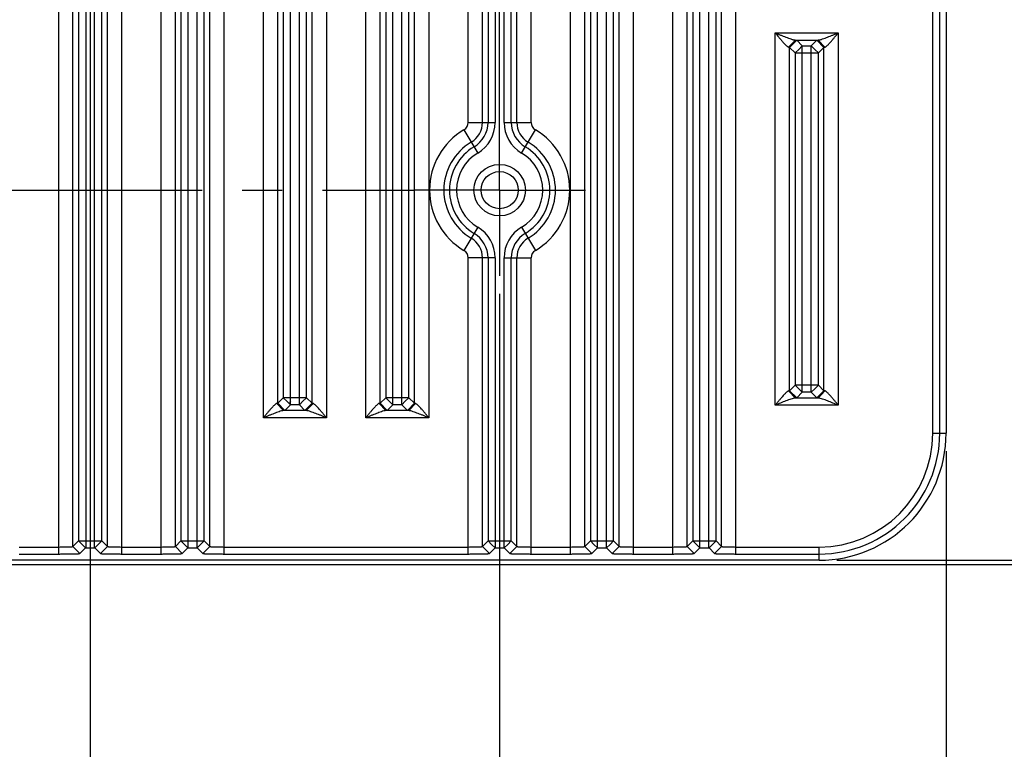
# Model space of a CAD drawing. Header units: inches. Extents: x 0 to 34, y 0 to 22.
# Tile 51 of 59: x 26.6 to 30.1, y 7.7 to 10.2. Entities that reach past the tile are written whole.
import ezdxf

# ---------------------------------------------------------------- set-up
doc = ezdxf.new("R2010")
doc.units = ezdxf.units.IN
doc.header["$LTSCALE"] = 1.87
doc.header["$MEASUREMENT"] = 0
doc.linetypes.add('CENTER', pattern=[0.6, 0.375, -0.075, 0.075, -0.075])
doc.layers.get('0').update_dxf_attribs({"linetype": 'CONTINUOUS'})
doc.layers.add('02___PRT_ALL_AXES', color=7, linetype='CONTINUOUS')
doc.layers.add('DIMENSIONS', color=7, linetype='CONTINUOUS')
doc.styles.get("Standard").update_dxf_attribs({"font": 'txt', "width": 0.8})
doc.dimstyles.new('DIMSTYLE_1', dxfattribs={"dimtxt": 0.125, "dimasz": 0.18, "dimexe": 0.125, "dimexo": 0.0625, "dimgap": 0.03125, "dimtad": 0, "dimtih": 1, "dimtoh": 1, "dimdec": 3, "dimzin": 4, "dimdsep": 46, "dimtxsty": 'STANDARD', "dimblk": '_FILLED', "dimblk1": '_FILLED', "dimblk2": '_FILLED', "dimcen": 0.09, "dimadec": 0, "dimazin": 0, "dimtp": 0.001, "dimtm": 0.001, "dimtfac": 1, "dimtdec": 3, "dimtofl": 0, "dimtmove": 0, "dimatfit": 3, "dimldrblk": '_FILLED', "dimfxl": 1, "dimtolj": 1, "dimtzin": 4, "dimarcsym": 0})
doc.dimstyles.new('DIMSTYLE_2', dxfattribs={"dimtxt": 0.125, "dimasz": 0.18, "dimexe": 0.125, "dimexo": 0.0625, "dimgap": 0.0625, "dimtad": 0, "dimtih": 1, "dimtoh": 1, "dimdec": 3, "dimzin": 4, "dimdsep": 46, "dimtxsty": 'STANDARD', "dimblk": '_FILLED', "dimblk1": '_FILLED', "dimblk2": '_FILLED', "dimcen": 0.09, "dimadec": 0, "dimazin": 0, "dimtp": 0.001, "dimtm": 0.001, "dimtfac": 1, "dimtdec": 3, "dimtofl": 0, "dimtmove": 0, "dimatfit": 3, "dimldrblk": '_FILLED', "dimfxl": 1, "dimtolj": 1, "dimtzin": 4, "dimarcsym": 0})

# ---------------------------------------------------------------- blocks, each defined once
blk = doc.blocks.new('*D5')
at = {"layer": 'DIMENSIONS', "color": 2, "linetype": 'CONTINUOUS'}
blk.add_line((28.3262, 9.2909), (28.3262, 7.6719), dxfattribs=at)
at = {"layer": 'DIMENSIONS', "color": 2, "linetype": 'CONTINUOUS', "insert": (28.2637, 7.6094), "char_height": 0.125, "width": 1.325, "attachment_point": 3, "rotation": 90, "line_spacing_factor": 0.9}
blk.add_mtext('1.561{\\Ftxt.shx;\\W1.000000;\\H0.125000; }[39.65]', dxfattribs=at)
blk = doc.blocks.new('_FILLED')
at = {"color": 0, "linetype": 'BYBLOCK'}
blk.add_solid([(0, 0), (-1, 0.174), (-1, -0.174)], dxfattribs=at)
blk = doc.blocks.new('*D6')
at = {"layer": 'DIMENSIONS', "color": 2, "linetype": 'CONTINUOUS'}
blk.add_line((29.8872, 8.7409), (29.8872, 7.6719), dxfattribs=at)
at = {"layer": 'DIMENSIONS', "color": 2, "linetype": 'CONTINUOUS', "insert": (29.8247, 7.6094), "char_height": 0.125, "width": 0.825, "attachment_point": 3, "rotation": 90, "line_spacing_factor": 0.9}
blk.add_mtext('.000{\\Ftxt.shx;\\W1.000000;\\H0.125000; }[0]', dxfattribs=at)
blk = doc.blocks.new('*D7')
at = {"layer": 'DIMENSIONS', "color": 2, "linetype": 'CONTINUOUS'}
blk.add_line((26.8942, 11.7909), (26.8942, 7.6719), dxfattribs=at)
at = {"layer": 'DIMENSIONS', "color": 2, "linetype": 'CONTINUOUS', "insert": (26.8317, 7.6094), "char_height": 0.125, "width": 1.325, "attachment_point": 3, "rotation": 90, "line_spacing_factor": 0.9}
blk.add_mtext('2.993{\\Ftxt.shx;\\W1.000000;\\H0.125000; }[76.02]', dxfattribs=at)
blk = doc.blocks.new('*D8')
at = {"layer": 'DIMENSIONS', "color": 2, "linetype": 'CONTINUOUS'}
blk.add_line((25.4622, 9.2909), (25.4622, 7.6719), dxfattribs=at)
at = {"layer": 'DIMENSIONS', "color": 2, "linetype": 'CONTINUOUS', "insert": (25.3997, 7.6094), "char_height": 0.125, "width": 1.425, "attachment_point": 3, "rotation": 90, "line_spacing_factor": 0.9}
blk.add_mtext('4.425{\\Ftxt.shx;\\W1.000000;\\H0.125000; }[112.39]', dxfattribs=at)
blk = doc.blocks.new('*D9')
at = {"layer": 'DIMENSIONS', "color": 2, "linetype": 'CONTINUOUS'}
blk.add_line((24.0302, 11.7909), (24.0302, 7.6719), dxfattribs=at)
at = {"layer": 'DIMENSIONS', "color": 2, "linetype": 'CONTINUOUS', "insert": (23.9677, 7.6094), "char_height": 0.125, "width": 1.425, "attachment_point": 3, "rotation": 90, "line_spacing_factor": 0.9}
blk.add_mtext('5.857{\\Ftxt.shx;\\W1.000000;\\H0.125000; }[148.77]', dxfattribs=at)
blk = doc.blocks.new('*D10')
at = {"layer": 'DIMENSIONS', "color": 2, "linetype": 'CONTINUOUS'}
blk.add_line((22.5982, 9.2909), (22.5982, 7.6719), dxfattribs=at)
at = {"layer": 'DIMENSIONS', "color": 2, "linetype": 'CONTINUOUS', "insert": (22.5357, 7.6094), "char_height": 0.125, "width": 1.425, "attachment_point": 3, "rotation": 90, "line_spacing_factor": 0.9}
blk.add_mtext('7.289{\\Ftxt.shx;\\W1.000000;\\H0.125000; }[185.14]', dxfattribs=at)
blk = doc.blocks.new('*D11')
at = {"layer": 'DIMENSIONS', "color": 2, "linetype": 'CONTINUOUS'}
blk.add_line((21.1662, 11.7909), (21.1662, 7.6719), dxfattribs=at)
at = {"layer": 'DIMENSIONS', "color": 2, "linetype": 'CONTINUOUS', "insert": (21.1037, 7.6094), "char_height": 0.125, "width": 1.425, "attachment_point": 3, "rotation": 90, "line_spacing_factor": 0.9}
blk.add_mtext('8.721{\\Ftxt.shx;\\W1.000000;\\H0.125000; }[221.51]', dxfattribs=at)
blk = doc.blocks.new('*D12')
at = {"layer": 'DIMENSIONS', "color": 2, "linetype": 'CONTINUOUS'}
blk.add_line((19.7342, 9.2909), (19.7342, 7.6719), dxfattribs=at)
at = {"layer": 'DIMENSIONS', "color": 2, "linetype": 'CONTINUOUS', "insert": (19.6717, 7.6094), "char_height": 0.125, "width": 1.525, "attachment_point": 3, "rotation": 90, "line_spacing_factor": 0.9}
blk.add_mtext('10.153{\\Ftxt.shx;\\W1.000000;\\H0.125000; }[257.89]', dxfattribs=at)
blk = doc.blocks.new('*D13')
at = {"layer": 'DIMENSIONS', "color": 2, "linetype": 'CONTINUOUS'}
blk.add_line((17.7992, 8.7409), (17.7992, 7.6719), dxfattribs=at)
at = {"layer": 'DIMENSIONS', "color": 2, "linetype": 'CONTINUOUS', "insert": (17.7367, 7.6094), "char_height": 0.125, "width": 1.525, "attachment_point": 3, "rotation": 90, "line_spacing_factor": 0.9}
blk.add_mtext('12.088{\\Ftxt.shx;\\W1.000000;\\H0.125000; }[307.03]', dxfattribs=at)
blk = doc.blocks.new('*D14')
at = {"layer": 'DIMENSIONS', "color": 2, "linetype": 'CONTINUOUS'}
blk.add_line((17.2524, 9.1442), (17.2524, 7.6719), dxfattribs=at)
at = {"layer": 'DIMENSIONS', "color": 2, "linetype": 'CONTINUOUS', "insert": (17.1899, 7.6094), "char_height": 0.125, "width": 1.525, "attachment_point": 3, "rotation": 90, "line_spacing_factor": 0.9}
blk.add_mtext('12.635{\\Ftxt.shx;\\W1.000000;\\H0.125000; }[320.92]', dxfattribs=at)
blk = doc.blocks.new('*D17')
at = {"layer": 'DIMENSIONS', "color": 2, "linetype": 'CONTINUOUS'}
for p, q in [((29.5057, 15.9474), (31.5122, 15.9474)), ((31.3872, 15.9474), (31.3872, 12.2709)), ((31.3872, 8.3444), (31.3872, 12.0209)), ((18.8503, 8.3444), (31.5122, 8.3444))]:
    blk.add_line(p, q, dxfattribs=at)
at = {"layer": 'DIMENSIONS', "color": 2, "linetype": 'CONTINUOUS', "xscale": 0.18, "yscale": 0.18, "zscale": 0.18}
for p, rotation in [((31.3872, 15.9474), 90), ((31.3872, 8.3444), 270)]:
    blk.add_blockref('_FILLED', p, dxfattribs=dict(at, rotation=rotation))
at = {"layer": 'DIMENSIONS', "color": 2, "linetype": 'CONTINUOUS', "insert": (31.3872, 12.2084), "char_height": 0.125, "width": 1.625, "attachment_point": 2, "line_spacing_factor": 0.9}
blk.add_mtext('(7.603{\\Ftxt.shx;\\W1.000000;\\H0.125000; }[193.12])', dxfattribs=at)
blk = doc.blocks.new('*D18')
at = {"layer": 'DIMENSIONS', "color": 2, "linetype": 'CONTINUOUS'}
for p, q in [((30.6372, 8.3594), (30.6372, 8.7194)), ((18.8503, 8.3444), (30.7622, 8.3444)), ((29.5057, 8.3594), (30.7622, 8.3594)), ((30.6372, 8.3444), (30.6372, 8.0028)), ((30.6372, 8.0028), (30.7547, 8.0028))]:
    blk.add_line(p, q, dxfattribs=at)
at = {"layer": 'DIMENSIONS', "color": 2, "linetype": 'CONTINUOUS', "xscale": 0.18, "yscale": 0.18, "zscale": 0.18}
for p, rotation in [((30.6372, 8.3594), 270), ((30.6372, 8.3444), 90)]:
    blk.add_blockref('_FILLED', p, dxfattribs=dict(at, rotation=rotation))
at = {"layer": 'DIMENSIONS', "color": 2, "linetype": 'CONTINUOUS', "insert": (30.8172, 8.0653), "char_height": 0.125, "width": 1.125, "attachment_point": 1, "line_spacing_factor": 0.9}
blk.add_mtext('.015{\\Ftxt.shx;\\W1.000000;\\H0.125000; }[0.38]', dxfattribs=at)

msp = doc.modelspace()

# ---------------------------------------------------------------- linework, layer by layer
at = {"color": 7, "linetype": 'CONTINUOUS'}
for p, q in [((29.1524, 8.3814), (29.1524, 15.9254)), ((27.2116, 15.8796), (27.2116, 8.4272)), ((27.2366, 8.4028), (27.2366, 15.904)), ((27.2678, 8.4028), (27.2678, 15.904)), ((27.2928, 8.4272), (27.2928, 15.8796)), ((28.6436, 15.8796), (28.6436, 8.4272)), ((28.6686, 8.4028), (28.6686, 15.904)), ((28.6998, 8.4028), (28.6998, 15.904)), ((28.7248, 8.4272), (28.7248, 15.8796)), ((29.0016, 15.8796), (29.0016, 8.4272)), ((29.0266, 8.4028), (29.0266, 15.904)), ((29.0578, 8.4028), (29.0578, 15.904)), ((29.0828, 8.4272), (29.0828, 15.8796)), ((29.1024, 8.4076), (29.1024, 15.8992)), ((29.8408, 8.8034), (29.8408, 15.5034)), ((29.8652, 8.8034), (29.8652, 15.5034)), ((29.8872, 15.5034), (29.8872, 8.8034)), ((27.5946, 8.9028), (27.5946, 15.404)), ((27.6258, 8.9028), (27.6258, 15.404)), ((27.9526, 8.9028), (27.9526, 15.404)), ((27.9838, 8.9028), (27.9838, 15.404)), ((27.5696, 15.379), (27.5696, 8.9278)), ((27.6508, 8.9278), (27.6508, 15.379)), ((27.9276, 15.379), (27.9276, 8.9278)), ((28.0088, 8.9278), (28.0088, 15.379)), ((28.2856, 14.4167), (28.2856, 9.8901)), ((28.3106, 14.4167), (28.3106, 9.8901)), ((28.3418, 9.8901), (28.3418, 14.4167)), ((28.3668, 9.8901), (28.3668, 14.4167)), ((28.932, 8.3814), (28.932, 13.5453)), ((28.982, 8.4076), (28.982, 13.5453)), ((27.142, 8.3814), (27.142, 13.4798)), ((27.192, 8.4076), (27.192, 13.4798)), ((27.3124, 8.4076), (27.3124, 13.4798)), ((27.3624, 8.3814), (27.3624, 13.4798)), ((27.5, 8.8576), (27.5, 13.4798)), ((27.55, 8.9082), (27.55, 13.4798)), ((27.6704, 8.9082), (27.6704, 13.4798)), ((27.7204, 13.4798), (27.7204, 8.8576)), ((27.858, 8.8576), (27.858, 13.4798)), ((27.908, 8.9082), (27.908, 13.4798)), ((28.0284, 8.9082), (28.0284, 13.4798)), ((28.0784, 13.4798), (28.0784, 8.8576)), ((28.216, 9.8901), (28.216, 13.4798)), ((28.266, 9.8901), (28.266, 13.4798)), ((28.3864, 9.8901), (28.3864, 13.4798)), ((28.4364, 9.8901), (28.4364, 13.4798)), ((28.574, 8.3814), (28.574, 13.4798)), ((28.624, 8.4076), (28.624, 13.4798)), ((28.7444, 8.4076), (28.7444, 13.4798)), ((28.7944, 8.3814), (28.7944, 13.4798)), ((26.784, 8.3814), (26.784, 11.9167)), ((26.834, 8.4076), (26.834, 11.9167)), ((26.8536, 11.9167), (26.8536, 8.4272)), ((26.8786, 11.9167), (26.8786, 8.4028)), ((26.9098, 8.4028), (26.9098, 11.9167)), ((26.9348, 8.4272), (26.9348, 11.9167)), ((26.9544, 8.4076), (26.9544, 11.9167)), ((27.0044, 8.3814), (27.0044, 11.9167)), ((29.29, 10.2031), (29.5104, 10.2031)), ((29.29, 8.9016), (29.29, 10.2031)), ((29.5104, 10.2031), (29.5104, 8.9016)), ((29.3603, 10.1781), (29.3369, 10.1531)), ((29.365, 10.1775), (29.34, 10.1525)), ((29.3603, 10.1781), (29.4401, 10.1781)), ((29.365, 10.1775), (29.3846, 10.1579)), ((29.4158, 10.1579), (29.4354, 10.1775)), ((29.4354, 10.1775), (29.4604, 10.1525)), ((29.4401, 10.1781), (29.4635, 10.1531)), ((29.34, 10.1525), (29.3596, 10.1329)), ((29.34, 8.9522), (29.34, 10.1525)), ((29.3721, 10.1454), (29.3596, 10.1329)), ((29.3596, 10.1329), (29.3596, 8.9718)), ((29.3596, 10.1329), (29.3846, 10.1329)), ((29.3846, 10.1579), (29.3721, 10.1454)), ((29.3846, 10.1579), (29.4158, 10.1579)), ((29.3846, 8.9467), (29.3846, 10.1579)), ((29.3846, 10.1329), (29.4158, 10.1329)), ((29.4158, 8.9467), (29.4158, 10.1579)), ((29.4158, 10.1579), (29.4283, 10.1454)), ((29.4158, 10.1329), (29.4408, 10.1329)), ((29.4283, 10.1454), (29.4408, 10.1329)), ((29.4408, 10.1329), (29.4604, 10.1525)), ((29.4408, 8.9718), (29.4408, 10.1329)), ((29.4604, 8.9522), (29.4604, 10.1525)), ((28.216, 9.8901), (28.3106, 9.8901)), ((28.3418, 9.8901), (28.4364, 9.8901)), ((28.2014, 9.8644), (28.2495, 9.783)), ((28.4029, 9.783), (28.451, 9.8644)), ((28.2495, 9.5238), (28.2014, 9.4424)), ((28.4029, 9.5238), (28.451, 9.4424)), ((28.3106, 9.4167), (28.216, 9.4167)), ((28.216, 8.3814), (28.216, 9.4167)), ((28.266, 8.4076), (28.266, 9.4167)), ((28.2856, 9.4167), (28.2856, 8.4272)), ((28.3106, 9.4167), (28.3106, 8.4028)), ((28.3418, 9.4167), (28.4364, 9.4167)), ((28.3418, 8.4028), (28.3418, 9.4167)), ((28.3668, 8.4272), (28.3668, 9.4167)), ((28.3864, 8.4076), (28.3864, 9.4167)), ((28.4364, 8.3814), (28.4364, 9.4167)), ((29.3596, 8.9718), (29.34, 8.9522)), ((29.3721, 8.9593), (29.3596, 8.9718)), ((29.3846, 8.9718), (29.3596, 8.9718)), ((29.3846, 8.9467), (29.3721, 8.9593)), ((29.4158, 8.9718), (29.3846, 8.9718)), ((29.4408, 8.9718), (29.4158, 8.9718)), ((29.4158, 8.9467), (29.4283, 8.9593)), ((29.4283, 8.9593), (29.4408, 8.9718)), ((29.4604, 8.9522), (29.4408, 8.9718)), ((27.5696, 8.9278), (27.55, 8.9082)), ((27.5821, 8.9153), (27.5696, 8.9278)), ((27.5946, 8.9278), (27.5696, 8.9278)), ((27.6258, 8.9278), (27.5946, 8.9278)), ((27.6508, 8.9278), (27.6258, 8.9278)), ((27.6383, 8.9153), (27.6508, 8.9278)), ((27.6704, 8.9082), (27.6508, 8.9278)), ((27.9276, 8.9278), (27.908, 8.9082)), ((27.9401, 8.9153), (27.9276, 8.9278)), ((27.9526, 8.9278), (27.9276, 8.9278)), ((27.9838, 8.9278), (27.9526, 8.9278)), ((28.0088, 8.9278), (27.9838, 8.9278)), ((27.9963, 8.9153), (28.0088, 8.9278)), ((28.0284, 8.9082), (28.0088, 8.9278)), ((29.3603, 8.9266), (29.3369, 8.9516)), ((29.365, 8.9271), (29.34, 8.9522)), ((29.4401, 8.9266), (29.3603, 8.9266)), ((29.3846, 8.9467), (29.365, 8.9271)), ((29.4158, 8.9467), (29.3846, 8.9467)), ((29.4354, 8.9271), (29.4158, 8.9467)), ((29.4354, 8.9271), (29.4604, 8.9522)), ((29.4401, 8.9266), (29.4635, 8.9516)), ((27.5703, 8.8826), (27.5469, 8.9076)), ((27.575, 8.8832), (27.55, 8.9082)), ((27.5946, 8.9028), (27.575, 8.8832)), ((27.5946, 8.9028), (27.5821, 8.9153)), ((27.6258, 8.9028), (27.5946, 8.9028)), ((27.6258, 8.9028), (27.6383, 8.9153)), ((27.6454, 8.8832), (27.6258, 8.9028)), ((27.6454, 8.8832), (27.6704, 8.9082)), ((27.6501, 8.8826), (27.6735, 8.9076)), ((27.9283, 8.8826), (27.9049, 8.9076)), ((27.933, 8.8832), (27.908, 8.9082)), ((27.9526, 8.9028), (27.933, 8.8832)), ((27.9526, 8.9028), (27.9401, 8.9153)), ((27.9838, 8.9028), (27.9526, 8.9028)), ((27.9838, 8.9028), (27.9963, 8.9153)), ((28.0034, 8.8832), (27.9838, 8.9028)), ((28.0034, 8.8832), (28.0284, 8.9082)), ((28.0081, 8.8826), (28.0315, 8.9076)), ((29.5104, 8.9016), (29.29, 8.9016)), ((27.7204, 8.8576), (27.5, 8.8576)), ((27.6501, 8.8826), (27.5703, 8.8826)), ((28.0784, 8.8576), (27.858, 8.8576)), ((28.0081, 8.8826), (27.9283, 8.8826)), ((29.8408, 8.8034), (29.8872, 8.8034)), ((26.6464, 8.4058), (26.784, 8.4058)), ((26.834, 8.4076), (26.8536, 8.4272)), ((26.834, 8.4076), (26.8584, 8.3832)), ((26.8536, 8.4272), (26.8661, 8.4147)), ((26.8536, 8.4272), (26.8786, 8.4272)), ((26.8584, 8.3832), (26.878, 8.4028)), ((26.8661, 8.4147), (26.878, 8.4028)), ((26.878, 8.4028), (26.9104, 8.4028)), ((26.8786, 8.4272), (26.9098, 8.4272)), ((26.9098, 8.4272), (26.9348, 8.4272)), ((26.9223, 8.4147), (26.9104, 8.4028)), ((26.9104, 8.4028), (26.93, 8.3832)), ((26.9348, 8.4272), (26.9223, 8.4147)), ((26.9544, 8.4076), (26.93, 8.3832)), ((26.9348, 8.4272), (26.9544, 8.4076)), ((27.0044, 8.4058), (27.142, 8.4058)), ((27.192, 8.4076), (27.2116, 8.4272)), ((27.192, 8.4076), (27.2164, 8.3832)), ((27.2116, 8.4272), (27.2241, 8.4147)), ((27.2116, 8.4272), (27.2366, 8.4272)), ((27.2164, 8.3832), (27.236, 8.4028)), ((27.2241, 8.4147), (27.236, 8.4028)), ((27.236, 8.4028), (27.2684, 8.4028)), ((27.2366, 8.4272), (27.2678, 8.4272)), ((27.2678, 8.4272), (27.2928, 8.4272)), ((27.2803, 8.4147), (27.2684, 8.4028)), ((27.2684, 8.4028), (27.288, 8.3832)), ((27.2928, 8.4272), (27.2803, 8.4147)), ((27.3124, 8.4076), (27.288, 8.3832)), ((27.2928, 8.4272), (27.3124, 8.4076)), ((27.3624, 8.4058), (28.216, 8.4058)), ((28.266, 8.4076), (28.2856, 8.4272)), ((28.266, 8.4076), (28.2904, 8.3832)), ((28.2856, 8.4272), (28.2981, 8.4147)), ((28.2856, 8.4272), (28.3106, 8.4272)), ((28.2904, 8.3832), (28.31, 8.4028)), ((28.2981, 8.4147), (28.31, 8.4028)), ((28.31, 8.4028), (28.3424, 8.4028)), ((28.3106, 8.4272), (28.3418, 8.4272)), ((28.3418, 8.4272), (28.3668, 8.4272)), ((28.3543, 8.4147), (28.3424, 8.4028)), ((28.3424, 8.4028), (28.362, 8.3832)), ((28.3668, 8.4272), (28.3543, 8.4147)), ((28.3864, 8.4076), (28.362, 8.3832)), ((28.3668, 8.4272), (28.3864, 8.4076)), ((28.4364, 8.4058), (28.574, 8.4058)), ((28.624, 8.4076), (28.6436, 8.4272)), ((28.624, 8.4076), (28.6484, 8.3832)), ((28.6436, 8.4272), (28.6561, 8.4147)), ((28.6436, 8.4272), (28.6686, 8.4272)), ((28.6484, 8.3832), (28.668, 8.4028)), ((28.6561, 8.4147), (28.668, 8.4028)), ((28.668, 8.4028), (28.7004, 8.4028)), ((28.6686, 8.4272), (28.6998, 8.4272)), ((28.6998, 8.4272), (28.7248, 8.4272)), ((28.7123, 8.4147), (28.7004, 8.4028)), ((28.7004, 8.4028), (28.72, 8.3832)), ((28.7248, 8.4272), (28.7123, 8.4147)), ((28.7444, 8.4076), (28.72, 8.3832)), ((28.7248, 8.4272), (28.7444, 8.4076)), ((28.7944, 8.4058), (28.932, 8.4058)), ((28.982, 8.4076), (29.0016, 8.4272)), ((28.982, 8.4076), (29.0064, 8.3832)), ((29.0016, 8.4272), (29.0141, 8.4147)), ((29.0016, 8.4272), (29.0266, 8.4272)), ((29.0064, 8.3832), (29.026, 8.4028)), ((29.0141, 8.4147), (29.026, 8.4028)), ((29.026, 8.4028), (29.0584, 8.4028)), ((29.0266, 8.4272), (29.0578, 8.4272)), ((29.0578, 8.4272), (29.0828, 8.4272)), ((29.0703, 8.4147), (29.0584, 8.4028)), ((29.0584, 8.4028), (29.078, 8.3832)), ((29.0828, 8.4272), (29.0703, 8.4147)), ((29.1024, 8.4076), (29.078, 8.3832)), ((29.0828, 8.4272), (29.1024, 8.4076)), ((29.1524, 8.4058), (29.4432, 8.4058)), ((29.4432, 8.3594), (29.4432, 8.4058)), ((26.6464, 8.3814), (26.784, 8.3814)), ((27.0044, 8.3814), (27.142, 8.3814)), ((27.3624, 8.3814), (28.216, 8.3814)), ((28.4364, 8.3814), (28.574, 8.3814)), ((28.7944, 8.3814), (28.932, 8.3814)), ((29.1524, 8.3814), (29.4432, 8.3814)), ((29.4432, 8.3594), (18.8132, 8.3594))]:
    msp.add_line(p, q, dxfattribs=at)
for radius in [0.09, 0.0649]:
    msp.add_circle((28.3262, 9.6534), radius, dxfattribs=at)
for centre, radius, start, end in [((28.1862, 9.8901), 0.0298, 300.6033, 360), ((28.1862, 9.8901), 0.0798, 300.6033, 360), ((28.1862, 9.8901), 0.0994, 300.6033, 360), ((28.1862, 9.8901), 0.1244, 300.6033, 360), ((28.4662, 9.8901), 0.1244, 180, 239.3967), ((28.4662, 9.8901), 0.0994, 180, 239.3967), ((28.4662, 9.8901), 0.0798, 180, 239.3967), ((28.4662, 9.8901), 0.0298, 180, 239.3967), ((28.3262, 9.6534), 0.2452, 120.6033, 239.3967), ((28.3262, 9.6534), 0.2452, 300.6033, 59.3967), ((28.3262, 9.6534), 0.1952, 120.6033, 239.3967), ((28.3262, 9.6534), 0.1952, 300.6033, 59.3967), ((28.3262, 9.6534), 0.1756, 120.6033, 239.3967), ((28.3262, 9.6534), 0.1506, 120.6033, 239.3967), ((28.3262, 9.6534), 0.1506, 300.6033, 59.3967), ((28.3262, 9.6534), 0.1756, 300.6033, 59.3967), ((28.1862, 9.4167), 0.1244, 0, 59.3967), ((28.4662, 9.4167), 0.1244, 120.6033, 180), ((28.1862, 9.4167), 0.0798, 0, 59.3967), ((28.1862, 9.4167), 0.0994, 0, 59.3967), ((28.4662, 9.4167), 0.0994, 120.6033, 180), ((28.4662, 9.4167), 0.0798, 120.6033, 180), ((28.1862, 9.4167), 0.0298, 0, 59.3967), ((28.4662, 9.4167), 0.0298, 120.6033, 180), ((27.8432, 8.6534), 0.3604, 133.3658, 134.4715), ((29.4432, 8.8034), 0.444, 270, 360), ((29.4432, 8.8034), 0.422, 270, 360), ((29.4432, 8.8034), 0.3976, 270, 360)]:
    msp.add_arc(centre, radius, start, end, dxfattribs=at)
for points, knots in [([(29.29, 10.2031), (29.2942, 10.1979), (29.3005, 10.1902), (29.3089, 10.1801), (29.3151, 10.1729), (29.3202, 10.1671), (29.3242, 10.1628), (29.327, 10.1599), (29.3298, 10.1574), (29.3323, 10.1553), (29.3346, 10.1538), (29.3362, 10.1532), (29.3369, 10.1531)], [0, 0, 0, 0, 0.290382, 0.432976, 0.57174, 0.704316, 0.767233, 0.826699, 0.881198, 0.929318, 0.969402, 1, 1, 1, 1]), ([(29.29, 10.2031), (29.2962, 10.2006), (29.3055, 10.1967), (29.3179, 10.1918), (29.3271, 10.1882), (29.3361, 10.1848), (29.3434, 10.1822), (29.3491, 10.1804), (29.3531, 10.1793), (29.3568, 10.1784), (29.3592, 10.1781), (29.3603, 10.1781)], [0, 0, 0, 0, 0.269767, 0.403418, 0.535283, 0.664261, 0.788484, 0.847495, 0.903408, 0.954824, 1, 1, 1, 1]), ([(29.4401, 10.1781), (29.4412, 10.1781), (29.4436, 10.1784), (29.4473, 10.1793), (29.4513, 10.1804), (29.457, 10.1822), (29.4643, 10.1848), (29.4733, 10.1882), (29.4824, 10.1918), (29.4917, 10.1955), (29.501, 10.1993), (29.5072, 10.2018), (29.5104, 10.2031)], [0, 0, 0, 0, 0.04469, 0.09635, 0.152325, 0.211373, 0.335451, 0.464495, 0.596428, 0.730113, 0.864837, 1, 1, 1, 1]), ([(29.4635, 10.1531), (29.4642, 10.1532), (29.4658, 10.1538), (29.468, 10.1553), (29.4706, 10.1574), (29.4733, 10.1599), (29.4761, 10.1628), (29.4802, 10.1671), (29.4853, 10.1728), (29.4914, 10.1801), (29.4998, 10.1902), (29.5062, 10.1979), (29.5104, 10.2031)], [0, 0, 0, 0, 0.030264, 0.070425, 0.118717, 0.17336, 0.232643, 0.295333, 0.427961, 0.566848, 0.709459, 1, 1, 1, 1]), ([(29.3603, 10.1781), (29.3609, 10.178), (29.3621, 10.178), (29.3634, 10.1778), (29.3641, 10.1777), (29.3645, 10.1777), (29.3648, 10.1776), (29.365, 10.1775), (29.365, 10.1775)], [0, 0, 0, 0, 0.408065, 0.710394, 0.821886, 0.907006, 0.966024, 1, 1, 1, 1]), ([(29.4354, 10.1775), (29.4354, 10.1775), (29.4356, 10.1776), (29.4358, 10.1777), (29.4362, 10.1777), (29.437, 10.1778), (29.4383, 10.178), (29.4394, 10.178), (29.4401, 10.1781)], [0, 0, 0, 0, 0.033976, 0.092994, 0.178114, 0.289606, 0.591935, 1, 1, 1, 1]), ([(29.3369, 10.1531), (29.3373, 10.153), (29.338, 10.153), (29.339, 10.1528), (29.3396, 10.1527), (29.3399, 10.1526), (29.34, 10.1525), (29.34, 10.1525)], [0, 0, 0, 0, 0.403997, 0.704234, 0.901262, 0.96209, 1, 1, 1, 1]), ([(29.4604, 10.1525), (29.4604, 10.1525), (29.4605, 10.1526), (29.4608, 10.1527), (29.4614, 10.1528), (29.4623, 10.153), (29.4631, 10.153), (29.4635, 10.1531)], [0, 0, 0, 0, 0.03791, 0.098738, 0.295766, 0.596003, 1, 1, 1, 1]), ([(29.3369, 8.9516), (29.3362, 8.9515), (29.3346, 8.9508), (29.3323, 8.9494), (29.3298, 8.9473), (29.3271, 8.9447), (29.3242, 8.9418), (29.3202, 8.9375), (29.3151, 8.9318), (29.3089, 8.9245), (29.3027, 8.917), (29.2963, 8.9094), (29.2921, 8.9042), (29.29, 8.9016)], [0, 0, 0, 0, 0.030336, 0.07058, 0.118961, 0.173522, 0.232907, 0.295711, 0.428279, 0.567065, 0.709638, 0.85438, 1, 1, 1, 1]), ([(29.3603, 8.9266), (29.3592, 8.9265), (29.3568, 8.9262), (29.3516, 8.925), (29.3447, 8.9229), (29.3361, 8.9198), (29.3271, 8.9164), (29.3179, 8.9129), (29.3055, 8.9079), (29.2962, 8.9041), (29.29, 8.9016)], [0, 0, 0, 0, 0.044715, 0.096395, 0.211565, 0.33565, 0.464658, 0.596557, 0.73021, 1, 1, 1, 1]), ([(29.34, 8.9522), (29.34, 8.9521), (29.3399, 8.9521), (29.3396, 8.952), (29.339, 8.9518), (29.338, 8.9517), (29.3373, 8.9516), (29.3369, 8.9516)], [0, 0, 0, 0, 0.03791, 0.098738, 0.295766, 0.596003, 1, 1, 1, 1]), ([(29.365, 8.9271), (29.365, 8.9271), (29.3648, 8.9271), (29.3645, 8.927), (29.3641, 8.9269), (29.3634, 8.9268), (29.3621, 8.9267), (29.3609, 8.9266), (29.3603, 8.9266)], [0, 0, 0, 0, 0.033976, 0.092994, 0.178114, 0.289606, 0.591935, 1, 1, 1, 1]), ([(29.4401, 8.9266), (29.4394, 8.9266), (29.4383, 8.9267), (29.437, 8.9268), (29.4362, 8.9269), (29.4358, 8.927), (29.4356, 8.9271), (29.4354, 8.9271), (29.4354, 8.9271)], [0, 0, 0, 0, 0.408065, 0.710394, 0.821886, 0.907006, 0.966024, 1, 1, 1, 1]), ([(29.5104, 8.9016), (29.5041, 8.9041), (29.4948, 8.9079), (29.4824, 8.9129), (29.4733, 8.9164), (29.4643, 8.9198), (29.4557, 8.9229), (29.4487, 8.925), (29.4436, 8.9262), (29.4412, 8.9265), (29.4401, 8.9266)], [0, 0, 0, 0, 0.269788, 0.403441, 0.535337, 0.664343, 0.78844, 0.903591, 0.955247, 1, 1, 1, 1]), ([(29.4635, 8.9516), (29.4631, 8.9516), (29.4623, 8.9517), (29.4614, 8.9518), (29.4608, 8.952), (29.4605, 8.9521), (29.4604, 8.9521), (29.4604, 8.9522)], [0, 0, 0, 0, 0.403997, 0.704234, 0.901262, 0.96209, 1, 1, 1, 1]), ([(29.5104, 8.9016), (29.5083, 8.9042), (29.5041, 8.9094), (29.4977, 8.917), (29.4914, 8.9245), (29.4853, 8.9318), (29.4802, 8.9375), (29.4762, 8.9418), (29.4733, 8.9447), (29.4706, 8.9473), (29.468, 8.9494), (29.4657, 8.9508), (29.4642, 8.9515), (29.4635, 8.9516)], [0, 0, 0, 0, 0.14562, 0.290363, 0.432938, 0.571722, 0.704291, 0.767104, 0.826496, 0.881053, 0.929413, 0.969643, 1, 1, 1, 1]), ([(27.5469, 8.9076), (27.5462, 8.9075), (27.5446, 8.9069), (27.5423, 8.9054), (27.5398, 8.9033), (27.5371, 8.9008), (27.5342, 8.8979), (27.5302, 8.8936), (27.5251, 8.8879), (27.5189, 8.8806), (27.5127, 8.8731), (27.5063, 8.8654), (27.5021, 8.8602), (27.5, 8.8576)], [0, 0, 0, 0, 0.030336, 0.07058, 0.118961, 0.173522, 0.232907, 0.295711, 0.428279, 0.567065, 0.709638, 0.85438, 1, 1, 1, 1]), ([(27.55, 8.9082), (27.55, 8.9082), (27.5499, 8.9081), (27.5496, 8.908), (27.549, 8.9079), (27.548, 8.9078), (27.5473, 8.9077), (27.5469, 8.9076)], [0, 0, 0, 0, 0.03791, 0.098738, 0.295766, 0.596003, 1, 1, 1, 1]), ([(27.6735, 8.9076), (27.6731, 8.9077), (27.6723, 8.9078), (27.6714, 8.9079), (27.6708, 8.908), (27.6705, 8.9081), (27.6704, 8.9082), (27.6704, 8.9082)], [0, 0, 0, 0, 0.403997, 0.704234, 0.901262, 0.96209, 1, 1, 1, 1]), ([(27.7204, 8.8576), (27.7183, 8.8602), (27.7141, 8.8654), (27.7077, 8.8731), (27.7014, 8.8806), (27.6953, 8.8879), (27.6902, 8.8936), (27.6862, 8.8979), (27.6833, 8.9008), (27.6806, 8.9033), (27.678, 8.9054), (27.6757, 8.9069), (27.6742, 8.9075), (27.6735, 8.9076)], [0, 0, 0, 0, 0.14562, 0.290363, 0.432938, 0.571722, 0.704291, 0.767104, 0.826496, 0.881053, 0.929413, 0.969643, 1, 1, 1, 1]), ([(27.9049, 8.9076), (27.9042, 8.9075), (27.9026, 8.9069), (27.9003, 8.9054), (27.8978, 8.9033), (27.8951, 8.9008), (27.8922, 8.8979), (27.8882, 8.8936), (27.8831, 8.8879), (27.8769, 8.8806), (27.8707, 8.8731), (27.8643, 8.8654), (27.8601, 8.8602), (27.858, 8.8576)], [0, 0, 0, 0, 0.030336, 0.07058, 0.118961, 0.173522, 0.232907, 0.295711, 0.428279, 0.567065, 0.709638, 0.85438, 1, 1, 1, 1]), ([(27.908, 8.9082), (27.908, 8.9082), (27.9079, 8.9081), (27.9076, 8.908), (27.907, 8.9079), (27.906, 8.9078), (27.9053, 8.9077), (27.9049, 8.9076)], [0, 0, 0, 0, 0.03791, 0.098738, 0.295766, 0.596003, 1, 1, 1, 1]), ([(28.0315, 8.9076), (28.0311, 8.9077), (28.0303, 8.9078), (28.0294, 8.9079), (28.0288, 8.908), (28.0285, 8.9081), (28.0284, 8.9082), (28.0284, 8.9082)], [0, 0, 0, 0, 0.403997, 0.704234, 0.901262, 0.96209, 1, 1, 1, 1]), ([(28.0784, 8.8576), (28.0763, 8.8602), (28.0721, 8.8654), (28.0657, 8.8731), (28.0594, 8.8806), (28.0533, 8.8879), (28.0482, 8.8936), (28.0442, 8.8979), (28.0413, 8.9008), (28.0386, 8.9033), (28.036, 8.9054), (28.0337, 8.9069), (28.0322, 8.9075), (28.0315, 8.9076)], [0, 0, 0, 0, 0.14562, 0.290363, 0.432938, 0.571722, 0.704291, 0.767104, 0.826496, 0.881053, 0.929413, 0.969643, 1, 1, 1, 1]), ([(27.5703, 8.8826), (27.5692, 8.8826), (27.5668, 8.8823), (27.5616, 8.8811), (27.5547, 8.8789), (27.5461, 8.8759), (27.5371, 8.8725), (27.5279, 8.8689), (27.5155, 8.864), (27.5062, 8.8601), (27.5, 8.8576)], [0, 0, 0, 0, 0.044715, 0.096395, 0.211565, 0.33565, 0.464658, 0.596557, 0.73021, 1, 1, 1, 1]), ([(27.575, 8.8832), (27.575, 8.8832), (27.5748, 8.8831), (27.5745, 8.883), (27.5741, 8.883), (27.5734, 8.8829), (27.5721, 8.8827), (27.5709, 8.8827), (27.5703, 8.8826)], [0, 0, 0, 0, 0.033976, 0.092994, 0.178114, 0.289606, 0.591935, 1, 1, 1, 1]), ([(27.6501, 8.8826), (27.6494, 8.8827), (27.6483, 8.8827), (27.647, 8.8829), (27.6462, 8.883), (27.6458, 8.883), (27.6456, 8.8831), (27.6454, 8.8832), (27.6454, 8.8832)], [0, 0, 0, 0, 0.408065, 0.710394, 0.821886, 0.907006, 0.966024, 1, 1, 1, 1]), ([(27.7204, 8.8576), (27.7141, 8.8601), (27.7048, 8.864), (27.6924, 8.8689), (27.6833, 8.8725), (27.6743, 8.8759), (27.6657, 8.8789), (27.6587, 8.8811), (27.6536, 8.8823), (27.6512, 8.8826), (27.6501, 8.8826)], [0, 0, 0, 0, 0.269788, 0.403441, 0.535337, 0.664343, 0.78844, 0.903591, 0.955247, 1, 1, 1, 1]), ([(27.9283, 8.8826), (27.9272, 8.8826), (27.9248, 8.8823), (27.9196, 8.8811), (27.9127, 8.8789), (27.9041, 8.8759), (27.8951, 8.8725), (27.8859, 8.8689), (27.8735, 8.864), (27.8642, 8.8601), (27.858, 8.8576)], [0, 0, 0, 0, 0.044715, 0.096395, 0.211565, 0.33565, 0.464658, 0.596557, 0.73021, 1, 1, 1, 1]), ([(27.933, 8.8832), (27.933, 8.8832), (27.9328, 8.8831), (27.9325, 8.883), (27.9321, 8.883), (27.9314, 8.8829), (27.9301, 8.8827), (27.9289, 8.8827), (27.9283, 8.8826)], [0, 0, 0, 0, 0.033976, 0.092994, 0.178114, 0.289606, 0.591935, 1, 1, 1, 1]), ([(28.0081, 8.8826), (28.0074, 8.8827), (28.0063, 8.8827), (28.005, 8.8829), (28.0042, 8.883), (28.0038, 8.883), (28.0036, 8.8831), (28.0034, 8.8832), (28.0034, 8.8832)], [0, 0, 0, 0, 0.408065, 0.710394, 0.821886, 0.907006, 0.966024, 1, 1, 1, 1]), ([(28.0784, 8.8576), (28.0721, 8.8601), (28.0628, 8.864), (28.0504, 8.8689), (28.0413, 8.8725), (28.0323, 8.8759), (28.0237, 8.8789), (28.0167, 8.8811), (28.0116, 8.8823), (28.0092, 8.8826), (28.0081, 8.8826)], [0, 0, 0, 0, 0.269788, 0.403441, 0.535337, 0.664343, 0.78844, 0.903591, 0.955247, 1, 1, 1, 1]), ([(26.784, 8.4058), (26.7872, 8.4059), (26.7935, 8.4059), (26.8026, 8.4059), (26.8111, 8.4061), (26.8175, 8.4063), (26.8221, 8.4065), (26.825, 8.4066), (26.8276, 8.4067), (26.8297, 8.4069), (26.8314, 8.4071), (26.8326, 8.4073), (26.8333, 8.4074), (26.8336, 8.4075), (26.8338, 8.4075), (26.834, 8.4076), (26.834, 8.4076)], [0, 0, 0, 0, 0.191488, 0.376602, 0.547392, 0.697686, 0.763375, 0.821979, 0.872991, 0.915916, 0.950315, 0.975933, 0.985384, 0.99256, 0.997434, 1, 1, 1, 1]), ([(26.9544, 8.4076), (26.9544, 8.4076), (26.9545, 8.4075), (26.9548, 8.4075), (26.9551, 8.4074), (26.9558, 8.4073), (26.957, 8.4071), (26.9587, 8.4069), (26.9608, 8.4067), (26.9633, 8.4066), (26.9663, 8.4065), (26.9709, 8.4063), (26.9773, 8.4061), (26.9857, 8.4059), (26.9949, 8.4059), (27.0012, 8.4059), (27.0044, 8.4058)], [0, 0, 0, 0, 0.002599, 0.007488, 0.014669, 0.024123, 0.049742, 0.084141, 0.127075, 0.178105, 0.236726, 0.302426, 0.452728, 0.623488, 0.808542, 1, 1, 1, 1]), ([(27.142, 8.4058), (27.1452, 8.4059), (27.1515, 8.4059), (27.1606, 8.4059), (27.1691, 8.4061), (27.1755, 8.4063), (27.1801, 8.4065), (27.183, 8.4066), (27.1856, 8.4067), (27.1877, 8.4069), (27.1894, 8.4071), (27.1906, 8.4073), (27.1913, 8.4074), (27.1916, 8.4075), (27.1918, 8.4075), (27.192, 8.4076), (27.192, 8.4076)], [0, 0, 0, 0, 0.191488, 0.376602, 0.547392, 0.697686, 0.763375, 0.821979, 0.872991, 0.915916, 0.950315, 0.975933, 0.985384, 0.99256, 0.997434, 1, 1, 1, 1]), ([(27.3124, 8.4076), (27.3124, 8.4076), (27.3125, 8.4075), (27.3128, 8.4075), (27.3131, 8.4074), (27.3138, 8.4073), (27.315, 8.4071), (27.3167, 8.4069), (27.3188, 8.4067), (27.3213, 8.4066), (27.3243, 8.4065), (27.3289, 8.4063), (27.3353, 8.4061), (27.3437, 8.4059), (27.3529, 8.4059), (27.3592, 8.4059), (27.3624, 8.4058)], [0, 0, 0, 0, 0.002599, 0.007488, 0.014669, 0.024123, 0.049742, 0.084141, 0.127075, 0.178105, 0.236726, 0.302426, 0.452728, 0.623488, 0.808542, 1, 1, 1, 1]), ([(28.216, 8.4058), (28.2192, 8.4059), (28.2255, 8.4059), (28.2346, 8.4059), (28.2431, 8.4061), (28.2495, 8.4063), (28.2541, 8.4065), (28.257, 8.4066), (28.2596, 8.4067), (28.2617, 8.4069), (28.2634, 8.4071), (28.2646, 8.4073), (28.2653, 8.4074), (28.2656, 8.4075), (28.2658, 8.4075), (28.266, 8.4076), (28.266, 8.4076)], [0, 0, 0, 0, 0.191488, 0.376602, 0.547392, 0.697686, 0.763375, 0.821979, 0.872991, 0.915916, 0.950315, 0.975933, 0.985384, 0.99256, 0.997434, 1, 1, 1, 1]), ([(28.3864, 8.4076), (28.3864, 8.4076), (28.3865, 8.4075), (28.3868, 8.4075), (28.3871, 8.4074), (28.3878, 8.4073), (28.389, 8.4071), (28.3907, 8.4069), (28.3928, 8.4067), (28.3953, 8.4066), (28.3983, 8.4065), (28.4029, 8.4063), (28.4093, 8.4061), (28.4177, 8.4059), (28.4269, 8.4059), (28.4332, 8.4059), (28.4364, 8.4058)], [0, 0, 0, 0, 0.002599, 0.007488, 0.014669, 0.024123, 0.049742, 0.084141, 0.127075, 0.178105, 0.236726, 0.302426, 0.452728, 0.623488, 0.808542, 1, 1, 1, 1]), ([(28.574, 8.4058), (28.5772, 8.4059), (28.5835, 8.4059), (28.5926, 8.4059), (28.6011, 8.4061), (28.6075, 8.4063), (28.6121, 8.4065), (28.615, 8.4066), (28.6176, 8.4067), (28.6197, 8.4069), (28.6214, 8.4071), (28.6226, 8.4073), (28.6233, 8.4074), (28.6236, 8.4075), (28.6238, 8.4075), (28.624, 8.4076), (28.624, 8.4076)], [0, 0, 0, 0, 0.191488, 0.376602, 0.547392, 0.697686, 0.763375, 0.821979, 0.872991, 0.915916, 0.950315, 0.975933, 0.985384, 0.99256, 0.997434, 1, 1, 1, 1]), ([(28.7444, 8.4076), (28.7444, 8.4076), (28.7445, 8.4075), (28.7448, 8.4075), (28.7451, 8.4074), (28.7458, 8.4073), (28.747, 8.4071), (28.7487, 8.4069), (28.7508, 8.4067), (28.7533, 8.4066), (28.7563, 8.4065), (28.7609, 8.4063), (28.7673, 8.4061), (28.7757, 8.4059), (28.7849, 8.4059), (28.7912, 8.4059), (28.7944, 8.4058)], [0, 0, 0, 0, 0.002599, 0.007488, 0.014669, 0.024123, 0.049742, 0.084141, 0.127075, 0.178105, 0.236726, 0.302426, 0.452728, 0.623488, 0.808542, 1, 1, 1, 1]), ([(28.932, 8.4058), (28.9352, 8.4059), (28.9415, 8.4059), (28.9506, 8.4059), (28.9591, 8.4061), (28.9655, 8.4063), (28.9701, 8.4065), (28.973, 8.4066), (28.9756, 8.4067), (28.9777, 8.4069), (28.9794, 8.4071), (28.9806, 8.4073), (28.9813, 8.4074), (28.9816, 8.4075), (28.9818, 8.4075), (28.982, 8.4076), (28.982, 8.4076)], [0, 0, 0, 0, 0.191488, 0.376602, 0.547392, 0.697686, 0.763375, 0.821979, 0.872991, 0.915916, 0.950315, 0.975933, 0.985384, 0.99256, 0.997434, 1, 1, 1, 1]), ([(29.1024, 8.4076), (29.1024, 8.4076), (29.1025, 8.4075), (29.1028, 8.4075), (29.1031, 8.4074), (29.1038, 8.4073), (29.105, 8.4071), (29.1067, 8.4069), (29.1088, 8.4067), (29.1113, 8.4066), (29.1143, 8.4065), (29.1189, 8.4063), (29.1253, 8.4061), (29.1337, 8.4059), (29.1429, 8.4059), (29.1492, 8.4059), (29.1524, 8.4058)], [0, 0, 0, 0, 0.002599, 0.007488, 0.014669, 0.024123, 0.049742, 0.084141, 0.127075, 0.178105, 0.236726, 0.302426, 0.452728, 0.623488, 0.808542, 1, 1, 1, 1]), ([(26.784, 8.3814), (26.7887, 8.3814), (26.7981, 8.3815), (26.8117, 8.3816), (26.8226, 8.3817), (26.8306, 8.3818), (26.8361, 8.382), (26.841, 8.3821), (26.8453, 8.3822), (26.8491, 8.3824), (26.8519, 8.3825), (26.8538, 8.3826), (26.8549, 8.3827), (26.8559, 8.3828), (26.8568, 8.3829), (26.8574, 8.383), (26.8579, 8.383), (26.8582, 8.3831), (26.8584, 8.3832), (26.8584, 8.3832)], [0, 0, 0, 0, 0.190499, 0.376202, 0.549214, 0.628494, 0.701642, 0.767772, 0.826404, 0.877158, 0.919657, 0.937693, 0.953524, 0.967105, 0.978391, 0.98734, 0.993914, 0.998098, 1, 1, 1, 1]), ([(26.93, 8.3832), (26.93, 8.3832), (26.9302, 8.3831), (26.9305, 8.383), (26.931, 8.3829), (26.9317, 8.3829), (26.9326, 8.3828), (26.9336, 8.3827), (26.9348, 8.3826), (26.9368, 8.3825), (26.9396, 8.3824), (26.9435, 8.3822), (26.9479, 8.3821), (26.9529, 8.3819), (26.9583, 8.3818), (26.9664, 8.3817), (26.9772, 8.3816), (26.9906, 8.3815), (26.9998, 8.3814), (27.0044, 8.3814)], [0, 0, 0, 0, 0.002054, 0.00649, 0.0134, 0.022754, 0.034506, 0.048602, 0.064986, 0.083602, 0.127296, 0.179222, 0.238914, 0.305904, 0.379629, 0.45915, 0.631437, 0.814482, 1, 1, 1, 1]), ([(27.142, 8.3814), (27.1467, 8.3814), (27.1561, 8.3815), (27.1697, 8.3816), (27.1806, 8.3817), (27.1886, 8.3818), (27.1941, 8.382), (27.199, 8.3821), (27.2033, 8.3822), (27.2071, 8.3824), (27.2099, 8.3825), (27.2118, 8.3826), (27.2129, 8.3827), (27.2139, 8.3828), (27.2148, 8.3829), (27.2154, 8.383), (27.2159, 8.383), (27.2162, 8.3831), (27.2164, 8.3832), (27.2164, 8.3832)], [0, 0, 0, 0, 0.190499, 0.376202, 0.549214, 0.628494, 0.701642, 0.767772, 0.826404, 0.877158, 0.919657, 0.937693, 0.953524, 0.967105, 0.978391, 0.98734, 0.993914, 0.998098, 1, 1, 1, 1]), ([(27.288, 8.3832), (27.288, 8.3832), (27.2882, 8.3831), (27.2885, 8.383), (27.289, 8.3829), (27.2897, 8.3829), (27.2906, 8.3828), (27.2916, 8.3827), (27.2928, 8.3826), (27.2948, 8.3825), (27.2976, 8.3824), (27.3015, 8.3822), (27.3059, 8.3821), (27.3109, 8.3819), (27.3163, 8.3818), (27.3244, 8.3817), (27.3352, 8.3816), (27.3486, 8.3815), (27.3578, 8.3814), (27.3624, 8.3814)], [0, 0, 0, 0, 0.002054, 0.00649, 0.0134, 0.022754, 0.034506, 0.048602, 0.064986, 0.083602, 0.127296, 0.179222, 0.238914, 0.305904, 0.379629, 0.45915, 0.631437, 0.814482, 1, 1, 1, 1]), ([(28.216, 8.3814), (28.2207, 8.3814), (28.2301, 8.3815), (28.2437, 8.3816), (28.2546, 8.3817), (28.2626, 8.3818), (28.2681, 8.382), (28.273, 8.3821), (28.2773, 8.3822), (28.2811, 8.3824), (28.2839, 8.3825), (28.2858, 8.3826), (28.2869, 8.3827), (28.2879, 8.3828), (28.2888, 8.3829), (28.2894, 8.383), (28.2899, 8.383), (28.2902, 8.3831), (28.2904, 8.3832), (28.2904, 8.3832)], [0, 0, 0, 0, 0.190499, 0.376202, 0.549214, 0.628494, 0.701642, 0.767772, 0.826404, 0.877158, 0.919657, 0.937693, 0.953524, 0.967105, 0.978391, 0.98734, 0.993914, 0.998098, 1, 1, 1, 1]), ([(28.362, 8.3832), (28.362, 8.3832), (28.3622, 8.3831), (28.3625, 8.383), (28.363, 8.3829), (28.3637, 8.3829), (28.3646, 8.3828), (28.3656, 8.3827), (28.3668, 8.3826), (28.3688, 8.3825), (28.3716, 8.3824), (28.3755, 8.3822), (28.3799, 8.3821), (28.3849, 8.3819), (28.3903, 8.3818), (28.3984, 8.3817), (28.4092, 8.3816), (28.4226, 8.3815), (28.4318, 8.3814), (28.4364, 8.3814)], [0, 0, 0, 0, 0.002054, 0.00649, 0.0134, 0.022754, 0.034506, 0.048602, 0.064986, 0.083602, 0.127296, 0.179222, 0.238914, 0.305904, 0.379629, 0.45915, 0.631437, 0.814482, 1, 1, 1, 1]), ([(28.574, 8.3814), (28.5787, 8.3814), (28.5881, 8.3815), (28.6017, 8.3816), (28.6126, 8.3817), (28.6206, 8.3818), (28.6261, 8.382), (28.631, 8.3821), (28.6353, 8.3822), (28.6391, 8.3824), (28.6419, 8.3825), (28.6438, 8.3826), (28.6449, 8.3827), (28.6459, 8.3828), (28.6468, 8.3829), (28.6474, 8.383), (28.6479, 8.383), (28.6482, 8.3831), (28.6484, 8.3832), (28.6484, 8.3832)], [0, 0, 0, 0, 0.190499, 0.376202, 0.549214, 0.628494, 0.701642, 0.767772, 0.826404, 0.877158, 0.919657, 0.937693, 0.953524, 0.967105, 0.978391, 0.98734, 0.993914, 0.998098, 1, 1, 1, 1]), ([(28.72, 8.3832), (28.72, 8.3832), (28.7202, 8.3831), (28.7205, 8.383), (28.721, 8.3829), (28.7217, 8.3829), (28.7226, 8.3828), (28.7236, 8.3827), (28.7248, 8.3826), (28.7268, 8.3825), (28.7296, 8.3824), (28.7335, 8.3822), (28.7379, 8.3821), (28.7429, 8.3819), (28.7483, 8.3818), (28.7564, 8.3817), (28.7672, 8.3816), (28.7806, 8.3815), (28.7898, 8.3814), (28.7944, 8.3814)], [0, 0, 0, 0, 0.002054, 0.00649, 0.0134, 0.022754, 0.034506, 0.048602, 0.064986, 0.083602, 0.127296, 0.179222, 0.238914, 0.305904, 0.379629, 0.45915, 0.631437, 0.814482, 1, 1, 1, 1]), ([(28.932, 8.3814), (28.9367, 8.3814), (28.9461, 8.3815), (28.9597, 8.3816), (28.9706, 8.3817), (28.9786, 8.3818), (28.9841, 8.382), (28.989, 8.3821), (28.9933, 8.3822), (28.9971, 8.3824), (28.9999, 8.3825), (29.0018, 8.3826), (29.0029, 8.3827), (29.0039, 8.3828), (29.0048, 8.3829), (29.0054, 8.383), (29.0059, 8.383), (29.0062, 8.3831), (29.0064, 8.3832), (29.0064, 8.3832)], [0, 0, 0, 0, 0.190499, 0.376202, 0.549214, 0.628494, 0.701642, 0.767772, 0.826404, 0.877158, 0.919657, 0.937693, 0.953524, 0.967105, 0.978391, 0.98734, 0.993914, 0.998098, 1, 1, 1, 1]), ([(29.078, 8.3832), (29.078, 8.3832), (29.0782, 8.3831), (29.0785, 8.383), (29.079, 8.3829), (29.0797, 8.3829), (29.0806, 8.3828), (29.0816, 8.3827), (29.0828, 8.3826), (29.0848, 8.3825), (29.0876, 8.3824), (29.0915, 8.3822), (29.0959, 8.3821), (29.1009, 8.3819), (29.1063, 8.3818), (29.1144, 8.3817), (29.1252, 8.3816), (29.1386, 8.3815), (29.1478, 8.3814), (29.1524, 8.3814)], [0, 0, 0, 0, 0.002054, 0.00649, 0.0134, 0.022754, 0.034506, 0.048602, 0.064986, 0.083602, 0.127296, 0.179222, 0.238914, 0.305904, 0.379629, 0.45915, 0.631437, 0.814482, 1, 1, 1, 1])]:
    msp.add_open_spline(points, degree=3, knots=knots, dxfattribs=at)
at = {"layer": '02___PRT_ALL_AXES', "color": 7, "linetype": 'CENTER'}
for p, q in [((28.3262, 9.6534), (28.3262, 14.3534)), ((25.4622, 9.6534), (28.0262, 9.6534)), ((28.3262, 9.6534), (28.0262, 9.6534)), ((28.3262, 9.6534), (28.6262, 9.6534)), ((28.3262, 9.6534), (28.3262, 9.3534))]:
    msp.add_line(p, q, dxfattribs=at)

# ---------------------------------------------------------------- dimensions: what is measured, and where the dimension line sits
at = {"layer": 'DIMENSIONS', "color": 2, "linetype": 'CONTINUOUS'}
dim = msp.add_linear_dim(base=(31.3872, 15.9474), p1=(18.7878, 8.3444), p2=(29.4432, 15.9474), angle=90, text='(<>)', dimstyle='DIMSTYLE_2', dxfattribs=at)
dim.commit()
dim.dimension.update_dxf_attribs({"geometry": '*D17', "text_midpoint": (31.3872, 12.1459), "dimtype": 160})
for feature_location, offset, origin, picture, middle in [((21.1662, 11.7909), (0, -4.119), (29.8872, 11.8534), '*D11', (21.1662, 6.8969)), ((24.0302, 11.7909), (0, -4.119), (29.8872, 11.8534), '*D9', (24.0302, 6.8969)), ((26.8942, 11.7909), (0, -4.119), (29.8872, 11.8534), '*D7', (26.8942, 6.9469)), ((19.7342, 9.2909), (0, -1.619), (29.8872, 9.3534), '*D12', (19.7342, 6.8469)), ((22.5982, 9.2909), (0, -1.619), (29.8872, 9.3534), '*D10', (22.5982, 6.8969)), ((25.4622, 9.2909), (0, -1.619), (29.8872, 9.3534), '*D8', (25.4622, 6.8969)), ((28.3262, 9.2909), (0, -1.619), (29.8872, 8.8034), '*D5', (28.3262, 6.9469)), ((17.2524, 9.1442), (0, -1.4723), (29.8872, 9.2067), '*D14', (17.2524, 6.8469)), ((17.7992, 8.7409), (0, -1.069), (29.8872, 8.8034), '*D13', (17.7992, 6.8469)), ((29.8871770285, 8.7409082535), (0, -1.0689912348), (29.8871770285, 8.8034082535), '*D6', (29.8871770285, 7.1969170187))]:
    dim = msp.add_ordinate_dim(feature_location=feature_location, offset=offset, dtype=1, origin=origin, dimstyle='DIMSTYLE_1', dxfattribs=at)
    dim.commit()
    dim.dimension.update_dxf_attribs({"geometry": picture, "text_midpoint": middle})
dim = msp.add_linear_dim(base=(30.6372, 8.3444), p1=(29.4432, 8.3594), p2=(18.7878, 8.3444), angle=270, dimstyle='DIMSTYLE_2', dxfattribs=at)
dim.commit()
dim.dimension.update_dxf_attribs({"geometry": '*D18', "text_midpoint": (31.3797, 8.0028), "dimtype": 160})

doc.saveas('drawing.dxf')
